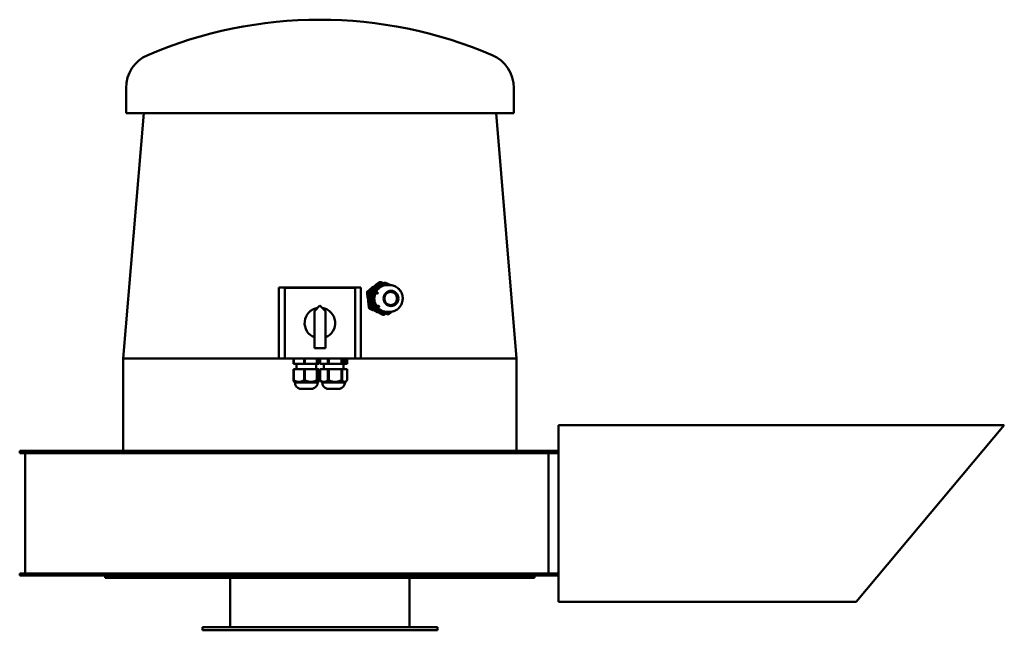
# Model space of a CAD drawing. Header units: millimetres. Extents: x 179 to 1081, y 166 to 725.
import ezdxf

# ---------------------------------------------------------------- set-up
doc = ezdxf.new("R2010")
doc.units = ezdxf.units.MM
doc.header["$LTSCALE"] = 3
doc.layers.add('Widoczne (ISO)', color=7, linetype='Continuous', lineweight=50)

msp = doc.modelspace()

# ---------------------------------------------------------------- linework, layer by layer
at = {"layer": 'Widoczne (ISO)'}
for p, q in [((276.66, 639.25), (276.66, 662.25)), ((631.66, 639.25), (631.66, 662.25)), ((292.87, 639.25), (274.16, 414.75)), ((631.66, 639.25), (276.66, 639.25)), ((615.45, 639.25), (634.16, 414.75)), ((491.66, 479.75), (416.66, 479.75)), ((416.66, 479.75), (416.66, 414.75)), ((421.91, 415), (421.91, 479.5)), ((421.91, 479.5), (486.41, 479.5)), ((486.41, 479.5), (486.41, 415)), ((491.66, 414.75), (491.66, 479.75)), ((502.48, 479.64), (498.25, 476.43)), ((500.17, 475.84), (509.62, 483.01)), ((501.45, 475.57), (512.69, 484.1)), ((503, 475.57), (514.24, 484.1)), ((508.82, 484.45), (504.93, 481.49)), ((509.68, 484.74), (509.05, 484.74)), ((512.2, 483.73), (510.26, 484.61)), ((510.47, 483.3), (511.64, 483.3)), ((512.69, 484.1), (514.24, 484.1)), ((516.06, 481.86), (513.99, 481.86)), ((514.24, 484.1), (518.94, 481.96)), ((514.47, 482.43), (516.54, 482.43)), ((517.04, 482), (517.96, 482)), ((526.22, 478.64), (527, 478.28)), ((527, 478.28), (527.06, 477.74)), ((497.67, 475.05), (499.09, 461.57)), ((500.86, 462.42), (499.59, 474.47)), ((502.96, 461.22), (501.45, 475.57)), ((501.45, 475.57), (503, 475.57)), ((504.51, 461.22), (503, 475.57)), ((506.81, 474.22), (504.74, 474.22)), ((504.93, 475.19), (507, 475.19)), ((527.26, 477.49), (527.37, 477.49)), ((449.16, 458.25), (454.16, 463.25)), ((454.16, 463.25), (459.16, 458.25)), ((499.95, 460.36), (502.65, 459.13)), ((512.44, 456.32), (501.72, 461.21)), ((515.72, 455.4), (502.96, 461.22)), ((502.96, 461.22), (504.51, 461.22)), ((517.27, 455.4), (504.51, 461.22)), ((505.94, 462.92), (508.01, 462.92)), ((506.22, 462.01), (508.28, 462.01)), ((449.16, 424.25), (449.16, 458.25)), ((459.16, 458.25), (459.16, 424.25)), ((509.43, 456.04), (511.94, 454.89)), ((511.36, 456.25), (511.75, 456.25)), ((512.52, 454.76), (512.5, 454.76)), ((513.02, 456.2), (513.98, 456.2)), ((513.38, 455.05), (514.55, 455.94)), ((515.72, 455.4), (517.27, 455.4)), ((515.76, 457.5), (517.96, 457.5)), ((517.04, 457.07), (519.11, 457.07)), ((520.37, 457.75), (517.27, 455.4)), ((459.16, 424.25), (449.16, 424.25)), ((416.66, 414.75), (274.16, 414.75)), ((274.16, 330.25), (274.16, 414.75)), ((416.66, 414.75), (429.99, 414.75)), ((486.41, 415), (421.91, 415)), ((429.99, 415), (429.99, 410)), ((430.33, 415), (430.33, 410)), ((439.61, 415), (439.61, 410)), ((440.47, 415), (440.47, 410)), ((451.28, 415), (451.28, 410)), ((451.81, 415), (451.81, 410)), ((453.33, 415), (453.33, 410)), ((453.33, 414.75), (454.25, 414.75)), ((454.25, 415), (454.25, 410)), ((454.36, 415), (454.36, 410)), ((461.41, 415), (461.41, 410)), ((462.21, 415), (462.21, 410)), ((473.82, 415), (473.82, 410)), ((474.51, 415), (474.51, 410)), ((479.07, 415), (479.07, 410)), ((479.07, 414.75), (491.66, 414.75)), ((634.16, 414.75), (491.66, 414.75)), ((634.16, 330.25), (634.16, 414.75)), ((429.99, 410), (430.33, 410)), ((430.33, 410), (439.61, 410)), ((432.66, 410), (432.66, 405)), ((439.61, 410), (440.47, 410)), ((440.47, 410), (451.28, 410)), ((450.66, 410), (450.66, 405)), ((451.28, 410), (451.81, 410)), ((451.81, 410), (453.33, 410)), ((454.25, 410), (454.36, 410)), ((454.36, 410), (461.41, 410)), ((457.66, 410), (457.66, 405)), ((461.41, 410), (462.21, 410)), ((462.21, 410), (473.82, 410)), ((473.82, 410), (474.51, 410)), ((474.51, 410), (479.07, 410)), ((474.7, 414.08), (475.37, 414.08)), ((474.7, 413.72), (474.7, 414.08)), ((474.95, 413.72), (474.7, 413.72)), ((474.95, 410.57), (474.95, 413.72)), ((475.12, 413.72), (474.95, 413.72)), ((475.12, 411.38), (474.95, 411.38)), ((475.37, 411.06), (474.95, 411.06)), ((475.09, 410.57), (474.95, 410.57)), ((475.37, 413.72), (475.12, 413.72)), ((475.12, 413.72), (475.12, 411.38)), ((475.12, 411.38), (475.37, 411.38)), ((475.37, 414.08), (475.37, 413.72)), ((475.37, 411.38), (475.37, 411.06)), ((475.66, 410), (475.66, 405)), ((475.73, 414.08), (476.39, 414.08)), ((475.73, 413.72), (475.73, 414.08)), ((475.97, 413.72), (475.73, 413.72)), ((475.97, 410.57), (475.97, 413.72)), ((476.15, 413.72), (475.97, 413.72)), ((476.15, 411.38), (475.97, 411.38)), ((476.39, 411.06), (475.97, 411.06)), ((476.11, 410.57), (475.97, 410.57)), ((476.39, 413.72), (476.15, 413.72)), ((476.15, 413.72), (476.15, 411.38)), ((476.15, 411.38), (476.39, 411.38)), ((476.39, 414.08), (476.39, 413.72)), ((476.39, 411.38), (476.39, 411.06)), ((476.69, 412.32), (476.69, 413.85)), ((477.15, 413.75), (476.69, 413.75)), ((476.87, 413.63), (476.69, 413.63)), ((476.87, 412.73), (476.69, 412.73)), ((477.19, 412.32), (476.69, 412.32)), ((476.7, 410.82), (476.7, 411.38)), ((476.7, 411.38), (476.71, 411.38)), ((476.88, 411.09), (476.7, 411.09)), ((477.16, 410.92), (476.7, 410.92)), ((476.87, 413.63), (476.87, 412.73)), ((476.87, 412.73), (477.19, 412.73)), ((477.19, 412.73), (477.19, 412.32)), ((478.15, 412.17), (477.94, 412.17)), ((478.42, 410.98), (477.97, 410.98)), ((478.45, 412.38), (477.99, 412.38)), ((478.75, 410.58), (478.41, 410.58)), ((478.42, 412.78), (478.57, 412.78)), ((478.42, 410.98), (478.57, 410.98)), ((478.57, 412.38), (478.45, 412.38)), ((478.57, 414.08), (478.75, 414.08)), ((478.57, 412.78), (478.57, 414.08)), ((478.57, 410.98), (478.57, 412.38)), ((478.75, 414.08), (478.75, 410.58)), ((429.99, 405), (430.33, 405)), ((429.99, 405), (429.99, 394.96)), ((430.33, 405), (439.61, 405)), ((430.33, 405), (430.33, 394.96)), ((439.61, 405), (440.47, 405)), ((439.61, 405), (439.61, 394.96)), ((440.47, 405), (451.28, 405)), ((440.47, 405), (440.47, 394.96)), ((451.28, 405), (451.81, 405)), ((451.28, 405), (451.28, 394.96)), ((451.81, 405), (453.33, 405)), ((451.81, 405), (451.81, 394.96)), ((453.33, 405), (453.33, 394.96)), ((454.25, 405), (454.36, 405)), ((454.25, 405), (454.25, 394.96)), ((454.36, 405), (461.41, 405)), ((454.36, 405), (454.36, 394.96)), ((461.41, 405), (462.21, 405)), ((461.41, 405), (461.41, 394.96)), ((462.21, 405), (473.82, 405)), ((462.21, 405), (462.21, 394.96)), ((473.82, 405), (474.51, 405)), ((473.82, 405), (473.82, 394.96)), ((474.51, 405), (479.07, 405)), ((474.51, 405), (474.51, 394.96)), ((479.07, 405), (479.07, 394.96)), ((431.16, 393), (430.57, 393.59)), ((452.16, 393), (431.16, 393)), ((452.16, 393), (452.76, 393.59)), ((456.16, 393), (454.72, 394.45)), ((477.16, 393), (456.16, 393)), ((477.16, 393), (478.61, 394.45)), ((447.41, 387.13), (435.91, 387.13)), ((472.41, 387.13), (460.91, 387.13)), ((672.66, 354), (672.66, 192.25)), ((1080.66, 354), (672.66, 354)), ((1080.66, 353.82), (945.09, 192.25)), ((1080.66, 353.82), (1080.66, 354)), ((179.34, 330.25), (218.32, 330.25)), ((179.34, 328.25), (179.34, 330.25)), ((218.32, 328.25), (179.34, 328.25)), ((184.34, 218.25), (184.34, 328.25)), ((218.32, 330.25), (446.6, 330.25)), ((446.6, 328.25), (218.32, 328.25)), ((446.6, 330.25), (646.57, 330.25)), ((646.57, 328.25), (446.6, 328.25)), ((646.57, 330.25), (668.44, 330.25)), ((668.44, 328.25), (646.57, 328.25)), ((663.44, 218.25), (663.44, 328.25)), ((672.66, 330.25), (668.44, 330.25)), ((668.44, 328.25), (668.44, 330.25)), ((668.44, 328.25), (672.66, 328.25)), ((179.34, 218.25), (218.32, 218.25)), ((179.34, 216.25), (179.34, 218.25)), ((218.32, 218.25), (446.6, 218.25)), ((446.6, 218.25), (646.57, 218.25)), ((646.57, 218.25), (668.44, 218.25)), ((672.66, 218.25), (668.44, 218.25)), ((668.44, 216.25), (668.44, 218.25)), ((218.32, 216.25), (179.34, 216.25)), ((446.6, 216.25), (218.32, 216.25)), ((257.66, 216.25), (257.66, 214.25)), ((650.66, 214.25), (257.66, 214.25)), ((372.16, 214.25), (372.16, 169.25)), ((646.57, 216.25), (446.6, 216.25)), ((536.16, 214.25), (536.16, 169.25)), ((668.44, 216.25), (646.57, 216.25)), ((650.66, 216.25), (650.66, 214.25)), ((668.44, 216.25), (672.66, 216.25)), ((672.66, 192.25), (945.09, 192.25)), ((561.66, 169.25), (346.66, 169.25)), ((346.66, 169.25), (346.66, 166.25)), ((561.66, 166.25), (346.66, 166.25)), ((561.66, 169.25), (561.66, 166.25))]:
    msp.add_line(p, q, dxfattribs=at)
for centre, radius, start, end in [((454.16, 324.75), 400, 66.79048, 113.20952), ((309.44, 662.25), 32.78, 113.20952, 180), ((598.88, 662.25), 32.78, 0, 66.79048), ((516.54, 481.93), 0.5, 4.93607, 90), ((507, 474.69), 0.5, 64.30957, 90), ((527.37, 476.99), 0.5, 331.23904, 90), ((454.16, 447.25), 14, 98.91285, 249.07517), ((454.16, 447.25), 14, 290.92483, 81.08715), ((508.28, 462.51), 0.5, 270, 308.35588), ((528.66, 464.81), 0.5, 277.01433, 35.24738), ((519.11, 457.57), 0.5, 270, 5.04738), ((437.16, 393), 6, 180, 257.9753), ((446.16, 393), 6, 282.0247, 0), ((462.16, 393), 6, 180, 257.9753), ((471.16, 393), 6, 282.0247, 0)]:
    msp.add_arc(centre, radius, start, end, dxfattribs=at)
for centre, major_axis, ratio, start_param, end_param in [((443.81, 469.74), (-174.68, -126.7), 0.125124, 1.793657, 1.856268), ((511.36, 469.75), (0, -13.5), 0.965926, 3.256898, 6.283185), ((511.75, 469.75), (0, 13.5), 0.965926, 0.155639, 1.109345), ((513.04, 469.75), (0, -12), 0.965926, 3.774085, 3.96269), ((515.76, 469.75), (0, 12.25), 0.965926, 0.149712, 1.111032), ((513.04, 469.75), (0, -12), 0.965926, 3.585479, 3.774085), ((509.68, 483.24), (0, 1.5), 0.965926, 5.86848, 6.915677), ((510.47, 481.8), (0, 1.5), 0.965926, 0.542956, 0.632492), ((510.47, 481.8), (0, 1.5), 0.965926, 0, 0.542956), ((514.47, 481.93), (0, 0.5), 0.965926, 0, 1.700099), ((764.59, -2484.64), (-407.38, 3856.51), 0.018113, 5.579898, 5.585336), ((499.11, 475.22), (0, 1.5), 0.965926, 0.632492, 1.67969), ((511.75, 469.75), (0, 13.5), 0.965926, 1.202837, 2.156542), ((501.03, 474.64), (0, -1.5), 0.965926, 3.863621, 4.731746), ((501.03, 474.64), (0, 1.5), 0.965926, 1.590153, 1.67969), ((501.03, 474.64), (0, 1.5), 0.965926, 0.632492, 0.722028), ((513.04, 469.75), (0, -12), 0.965926, 4.478374, 4.821282), ((515.76, 469.75), (0, 12.25), 0.965926, 1.19691, 2.162469), ((504.93, 474.69), (0, 0.5), 0.965926, 0, 2.747297), ((518.86, 469.75), (0, 6), 0.965926, 3.152757, 6.272021), ((500.53, 461.73), (0, 1.5), 0.965926, 1.67969, 2.726887), ((460.41, 457.58), (-176.27, 75.79), 0.096271, 4.512021, 4.527879), ((502.3, 462.58), (0, 1.5), 0.965926, 1.67969, 1.769226), ((502.3, 462.58), (0, -1.5), 0.965926, 4.910818, 5.778943), ((513.04, 469.75), (0, -12), 0.965926, 4.821282, 5.16419), ((511.75, 469.75), (0, -13.5), 0.965926, 5.391627, 6.345333), ((502.3, 462.58), (0, 1.5), 0.965926, 2.637351, 2.726887), ((506.22, 462.51), (0, -0.5), 0.965926, 3.753675, 6.283185), ((515.76, 469.75), (0, -12.25), 0.965926, 5.396485, 6.283185), ((460.41, 457.58), (-176.27, 75.79), 0.096271, 4.457482, 4.472238), ((512.52, 456.26), (0, -1.5), 0.965926, 5.86848, 6.915677), ((513.02, 457.7), (0, -1.5), 0.965926, 5.86848, 5.958016), ((513.02, 457.7), (0, -1.5), 0.965926, 5.958016, 6.283185), ((517.04, 457.57), (0, -0.5), 0.965926, 4.858017, 6.283185), ((430.16, 407.41), (0, -12.46), 0.383136, 6.248424, 6.317947), ((440.04, 407.41), (0, -12.46), 0.991509, 6.248424, 6.317947), ((451.54, 407.41), (0, -12.46), 0.608373, 6.248424, 6.317947), ((454.3, 407.41), (0, -12.46), 0.122778, 6.248424, 6.317947), ((461.81, 407.41), (0, -12.46), 0.920862, 6.248424, 6.317947), ((474.16, 407.41), (0, -12.46), 0.798084, 6.248424, 6.317947)]:
    msp.add_ellipse(centre, major_axis=major_axis, ratio=ratio, start_param=start_param, end_param=end_param, dxfattribs=at)
for centre, major_axis in [((519.25, 469.75), (0, 7)), ((518.99, 469.75), (0, 6))]:
    msp.add_ellipse(centre, major_axis=major_axis, ratio=0.965926, dxfattribs=at)
for points, weights in [([(501.37, 475.84), (503.96, 477.74), (506.19, 479.43)], [1.0305282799, 1.04524919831, 1]), ([(506.19, 479.43), (508.42, 481.12), (510.81, 483.01)], [1, 1.04524919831, 1.0305282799]), ([(501.52, 468.45), (501.22, 471.29), (500.78, 474.47)], [1, 1.04524919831, 1.0305282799]), ([(502.06, 462.42), (501.82, 465.6), (501.52, 468.45)], [1.0305282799, 1.04524919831, 1]), ([(505.28, 460.16), (504.14, 460.67), (502.91, 461.21)], [1.03237490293, 1.03666867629, 1.0305282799]), ([(503.61, 458.89), (503.13, 459.02), (502.65, 459.13)], [1.00097535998, 1.00100726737, 1.00103112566]), ([(509.43, 456.04), (509.06, 456.3), (508.68, 456.54)], [1.00030061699, 1.00036224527, 1.00041913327]), ([(513.63, 456.32), (512.48, 456.87), (511.4, 457.37)], [1.0305282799, 1.03666867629, 1.03237490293]), ([(430.57, 393.59), (430.3, 393.86), (429.99, 394.96)], [1.11955744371, 1.10604073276, 1.05441349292]), ([(430.33, 394.96), (434.97, 392.21), (439.61, 394.96)], [1.05441349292, 1.19428937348, 1.05441349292]), ([(440.47, 394.96), (445.88, 392.21), (451.28, 394.96)], [1.05441349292, 1.19428937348, 1.05441349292]), ([(451.81, 394.96), (452.57, 392.21), (453.33, 394.96)], [1.05441349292, 1.19428937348, 1.05441349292]), ([(454.72, 394.45), (454.49, 394.67), (454.25, 394.96)], [1.07802922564, 1.06743324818, 1.05441349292]), ([(454.36, 394.96), (457.88, 392.21), (461.41, 394.96)], [1.05441349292, 1.19428937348, 1.05441349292]), ([(462.21, 394.96), (468.01, 392.21), (473.82, 394.96)], [1.05441349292, 1.19428937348, 1.05441349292]), ([(474.51, 394.96), (476.79, 392.21), (479.07, 394.96)], [1.05441349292, 1.19428937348, 1.05441349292])]:
    msp.add_rational_spline(points, weights, degree=2, dxfattribs=at)
for points, knots in [([(508.21, 484.45), (508.3, 484.52), (508.4, 484.57), (508.68, 484.7), (508.87, 484.74), (509.05, 484.74), (509.05, 484.74), (509.05, 484.74)], [0.13661482, 0.13661482, 0.13661482, 0.13661482, 0.170119, 0.170119, 0.22675719, 0.22675719, 0.2274922, 0.2274922, 0.2274922, 0.2274922]), ([(511.64, 483.3), (511.59, 483.3), (511.55, 483.3), (511.3, 483.27), (511.1, 483.2), (510.89, 483.07), (510.85, 483.04), (510.81, 483.01)], [-0.6861437, -0.6861437, -0.6861437, -0.6861437, -0.67147531, -0.67147531, -0.60984801, -0.60984801, -0.59578293, -0.59578293, -0.59578293, -0.59578293]), ([(516.06, 481.86), (516.08, 481.86), (516.1, 481.86), (516.17, 481.87), (516.22, 481.88), (516.31, 481.89), (516.36, 481.89), (516.45, 481.9), (516.5, 481.91), (516.59, 481.92), (516.63, 481.92), (516.71, 481.93), (516.75, 481.94), (516.83, 481.95), (516.86, 481.95), (516.93, 481.96), (516.96, 481.96), (517.01, 481.97), (517.03, 481.97), (517.04, 481.97), (517.04, 481.97), (517.04, 481.97)], [-0.2984098, -0.2984098, -0.2984098, -0.2984098, -0.2811398, -0.2811398, -0.2638698, -0.2638698, -0.2486003, -0.2486003, -0.2362038, -0.2362038, -0.2238073, -0.2238073, -0.2114108, -0.2114108, -0.1990144, -0.1990144, -0.1837448, -0.1837448, -0.1664749, -0.1664749, -0.1617598, -0.1617598, -0.1617598, -0.1617598]), ([(517.96, 482), (519.23, 482), (520.5, 481.79), (522.91, 480.99), (524.05, 480.38), (526.1, 478.85), (527, 477.91), (528.48, 475.79), (529.05, 474.61), (529.81, 472.11), (529.99, 470.79), (529.93, 468.16), (529.69, 466.85), (528.82, 464.37), (528.18, 463.2), (526.59, 461.13), (525.62, 460.23), (523.47, 458.79), (522.29, 458.25), (520.04, 457.64), (519, 457.5), (517.96, 457.5)], [0, 0, 0, 0, 0.312743, 0.312743, 0.626956, 0.626956, 0.944932, 0.944932, 1.267393, 1.267393, 1.593306, 1.593306, 1.920385, 1.920385, 2.245924, 2.245924, 2.567721, 2.567721, 2.884964, 2.884964, 3.141593, 3.141593, 3.141593, 3.141593]), ([(497.32, 475.05), (497.32, 475.11), (497.31, 475.16), (497.31, 475.22), (497.31, 475.41), (497.34, 475.61), (497.48, 475.98), (497.59, 476.15), (497.77, 476.33), (497.82, 476.38), (497.88, 476.43)], [-0.0162688, -0.0162688, -0.0162688, -0.0162688, 0, 0, 0, 0.0566613, 0.0566613, 0.1133226, 0.1133226, 0.135586, 0.135586, 0.135586, 0.135586]), ([(501.37, 475.84), (501.33, 475.82), (501.29, 475.79), (501.09, 475.61), (500.96, 475.43), (500.8, 475.05), (500.76, 474.83), (500.77, 474.57), (500.78, 474.52), (500.78, 474.47)], [-0.7471677, -0.7471677, -0.7471677, -0.7471677, -0.7331026, -0.7331026, -0.6714753, -0.6714753, -0.609848, -0.609848, -0.5957829, -0.5957829, -0.5957829, -0.5957829]), ([(506.81, 474.22), (506.83, 474.22), (506.85, 474.23), (506.89, 474.27), (506.92, 474.3), (506.96, 474.37), (506.99, 474.42), (507.03, 474.49), (507.05, 474.53), (507.09, 474.61), (507.11, 474.65), (507.14, 474.72), (507.16, 474.76), (507.19, 474.84), (507.2, 474.88), (507.22, 474.95), (507.23, 475), (507.24, 475.06), (507.24, 475.09), (507.23, 475.12), (507.22, 475.13), (507.21, 475.14)], [-0.2984098, -0.2984098, -0.2984098, -0.2984098, -0.2811398, -0.2811398, -0.2638698, -0.2638698, -0.2486003, -0.2486003, -0.2362038, -0.2362038, -0.2238073, -0.2238073, -0.2114108, -0.2114108, -0.1990144, -0.1990144, -0.1837448, -0.1837448, -0.1664749, -0.1664749, -0.1547144, -0.1547144, -0.1547144, -0.1547144]), ([(499.93, 460.36), (499.76, 460.43), (499.6, 460.54), (499.35, 460.8), (499.23, 460.97), (499.1, 461.29), (499.06, 461.43), (499.04, 461.57)], [0.7387884, 0.7387884, 0.7387884, 0.7387884, 0.7922465, 0.7922465, 0.8489356, 0.8489356, 0.8894594, 0.8894594, 0.8894594, 0.8894594]), ([(502.06, 462.42), (502.06, 462.37), (502.06, 462.32), (502.11, 462.06), (502.2, 461.86), (502.43, 461.53), (502.59, 461.38), (502.82, 461.25), (502.87, 461.23), (502.91, 461.21)], [-0.7471677, -0.7471677, -0.7471677, -0.7471677, -0.7331026, -0.7331026, -0.6714753, -0.6714753, -0.609848, -0.609848, -0.5957829, -0.5957829, -0.5957829, -0.5957829]), ([(508.59, 462.12), (508.6, 462.12), (508.6, 462.13), (508.6, 462.15), (508.6, 462.18), (508.58, 462.24), (508.56, 462.27), (508.52, 462.34), (508.5, 462.37), (508.46, 462.44), (508.44, 462.48), (508.39, 462.54), (508.36, 462.58), (508.31, 462.65), (508.28, 462.68), (508.22, 462.75), (508.19, 462.79), (508.13, 462.85), (508.1, 462.87), (508.04, 462.91), (508.02, 462.92), (508.01, 462.92)], [-0.2905597, -0.2905597, -0.2905597, -0.2905597, -0.2811398, -0.2811398, -0.2638698, -0.2638698, -0.2486003, -0.2486003, -0.2362038, -0.2362038, -0.2238073, -0.2238073, -0.2114108, -0.2114108, -0.1990144, -0.1990144, -0.1837448, -0.1837448, -0.1664749, -0.1664749, -0.1492049, -0.1492049, -0.1492049, -0.1492049]), ([(512.5, 454.76), (512.32, 454.76), (512.13, 454.8), (511.95, 454.88), (511.93, 454.88), (511.92, 454.89)], [0.6814059, 0.6814059, 0.6814059, 0.6814059, 0.73706277, 0.73706277, 0.74106634, 0.74106634, 0.74106634, 0.74106634]), ([(513.63, 456.32), (513.67, 456.3), (513.71, 456.29), (513.81, 456.26), (513.85, 456.24), (513.9, 456.23)], [-0.74716768, -0.74716768, -0.74716768, -0.74716768, -0.7331026, -0.7331026, -0.71810172, -0.71810172, -0.71810172, -0.71810172])]:
    msp.add_open_spline(points, degree=3, knots=knots, dxfattribs=at)
for points in [[(475.37, 411.06), (475.23, 411.06), (475.1, 410.85), (475.09, 410.57)], [(476.39, 411.06), (476.25, 411.06), (476.12, 410.85), (476.11, 410.57)], [(476.69, 413.85), (476.72, 413.89), (476.84, 414.01), (476.89, 414.05)], [(476.89, 410.62), (476.84, 410.65), (476.73, 410.77), (476.7, 410.82)], [(476.71, 411.38), (476.75, 411.31), (476.82, 411.17), (476.88, 411.09)], [(477.15, 413.75), (477.07, 413.75), (476.92, 413.69), (476.87, 413.63)], [(476.88, 411.09), (476.94, 411.02), (477.08, 410.92), (477.16, 410.92)], [(476.89, 414.05), (476.96, 414.1), (477.07, 414.15), (477.14, 414.15)], [(477.14, 410.52), (477.07, 410.52), (476.95, 410.57), (476.89, 410.62)], [(477.14, 414.15), (477.29, 414.15), (477.53, 413.92), (477.61, 413.69)], [(477.61, 411), (477.53, 410.77), (477.29, 410.52), (477.14, 410.52)], [(477.48, 413.38), (477.42, 413.56), (477.25, 413.75), (477.15, 413.75)], [(477.16, 410.92), (477.36, 410.92), (477.6, 411.68), (477.6, 412.31)], [(477.6, 412.31), (477.6, 412.67), (477.54, 413.19), (477.48, 413.38)], [(477.61, 413.69), (477.7, 413.46), (477.79, 412.77), (477.79, 412.33)], [(477.79, 412.33), (477.79, 411.91), (477.7, 411.24), (477.61, 411)], [(477.89, 411.64), (477.89, 411.86), (477.95, 412.27), (478.01, 412.41)], [(478.05, 410.8), (477.97, 410.93), (477.89, 411.34), (477.89, 411.64)], [(478.01, 412.41), (478.08, 412.59), (478.27, 412.78), (478.42, 412.78)], [(478.41, 410.58), (478.29, 410.58), (478.12, 410.68), (478.05, 410.8)], [(478.15, 412.17), (478.11, 412.07), (478.08, 411.82), (478.08, 411.65)], [(478.08, 411.65), (478.08, 411.47), (478.13, 411.2), (478.18, 411.12)], [(478.45, 412.38), (478.33, 412.38), (478.2, 412.29), (478.15, 412.17)], [(478.18, 411.12), (478.22, 411.04), (478.33, 410.98), (478.42, 410.98)]]:
    msp.add_open_spline(points, degree=2, dxfattribs=at)

doc.saveas('drawing.dxf')
